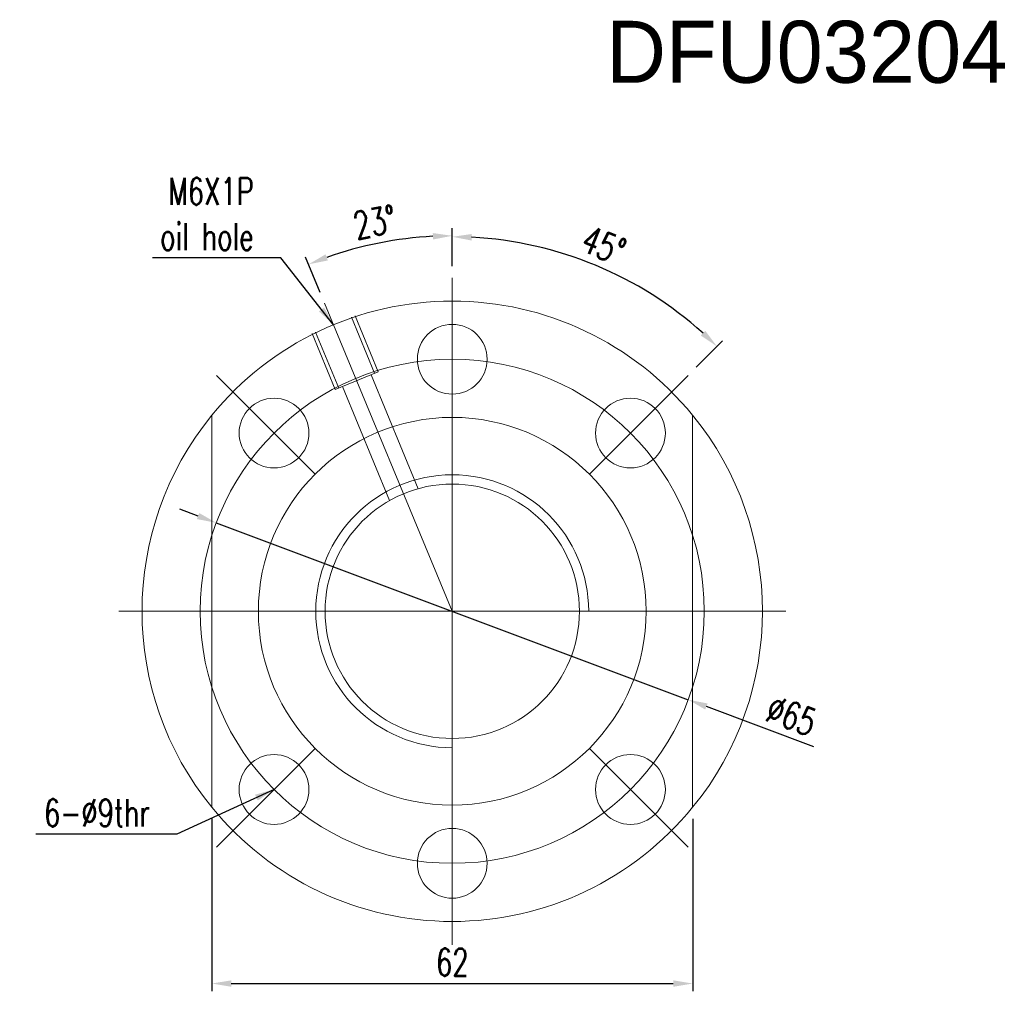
# Model space of a CAD drawing. Extents: x -276 to -48, y 63 to 198.
# Tile 1 of 48: x -276 to -149, y 72 to 198. Entities that reach past the tile are written whole.
import ezdxf

# ---------------------------------------------------------------- set-up
doc = ezdxf.new("R2010")
doc.units = 0
doc.header["$LTSCALE"] = 3
doc.header["$MEASUREMENT"] = 0
doc.layers.add('DIM', color=4, linetype='Continuous')
doc.layers.add('OUT', color=3, linetype='Continuous')
doc.styles.add('DIM-7', font='SIMPLEX.shx', dxfattribs={"width": 0.7, "bigfont": 'chineset.shx'})
doc.dimstyles.new('CNS', dxfattribs={"dimtxt": 3.5, "dimasz": 2.5, "dimexe": 1, "dimexo": 1.5, "dimgap": 0.09, "dimtad": 0, "dimdsep": 46, "dimtxsty": 'DIM-7', "dimcen": 0.09, "dimclrd": 1, "dimclre": 1, "dimclrt": 4, "dimadec": 0, "dimazin": 0, "dimtfac": 1, "dimtix": 1, "dimtmove": 2, "dimatfit": 3, "dimfxl": 1, "dimtvp": 0.971429, "dimtolj": 1, "dimarcsym": 0})

# ---------------------------------------------------------------- blocks, each defined once
blk = doc.blocks.new('*D6')
at = {"layer": 'DEFPOINTS', "color": 0, "linetype": 'Continuous', "lineweight": 0, "transparency": 16777216}
for p in [(-250.82, 132.84), (-189.95, 110.03)]:
    blk.add_point(p, dxfattribs=at)
at = {"layer": 'DIM', "color": 7, "linetype": 'Continuous', "lineweight": -2, "transparency": 16777216}
for p, q in [((-253.16, 133.71), (-255.5, 134.59)), ((-250.82, 132.84), (-189.95, 110.03)), ((-173.77, 103.97), (-187.61, 109.15))]:
    blk.add_line(p, q, dxfattribs=at)
at = {"layer": 'DIM', "color": 7, "linetype": 'Continuous', "lineweight": 0, "transparency": 16777216}
for points in [[(-253.01, 134.1), (-253.31, 133.32), (-250.82, 132.84)], [(-187.46, 109.54), (-187.76, 108.76), (-189.95, 110.03)]]:
    blk.add_solid(points, dxfattribs=at)
at = {"layer": 'DIM', "color": 7, "linetype": 'Continuous', "lineweight": 0, "transparency": 16777216, "insert": (-176.64, 107.98), "char_height": 3.5, "attachment_point": 5, "rotation": 339.4595, "style": 'DIM-7'}
blk.add_mtext('\\A1;∅65', dxfattribs=at)
blk = doc.blocks.new('*D5')
at = {"layer": 'DEFPOINTS', "color": 0, "linetype": 'Continuous', "lineweight": 0, "transparency": 16777216}
for p in [(-226.7, 169.44), (-220.38, 164.43), (-236.84, 161.16), (-220.38, 121.43), (-220.38, 78.43)]:
    blk.add_point(p, dxfattribs=at)
at = {"layer": 'DIM', "color": 7, "linetype": 'Continuous', "lineweight": -2, "transparency": 16777216}
for p, q in [((-220.38, 165.93), (-220.38, 170.85)), ((-237.41, 162.54), (-239.3, 167.09))]:
    blk.add_line(p, q, dxfattribs=at)
blk.add_arc((-220.38, 121.43), 48.42, 92.9586, 109.5414, dxfattribs=at)
at = {"layer": 'DIM', "color": 7, "linetype": 'Continuous', "lineweight": 0, "transparency": 16777216}
for points in [[(-222.89, 170.2), (-222.87, 169.37), (-220.38, 169.85)], [(-236.43, 166.67), (-236.73, 167.45), (-238.91, 166.17)]]:
    blk.add_solid(points, dxfattribs=at)
at = {"layer": 'DIM', "color": 7, "linetype": 'Continuous', "lineweight": 0, "transparency": 16777216, "insert": (-230.37, 171.62), "char_height": 3.5, "attachment_point": 5, "rotation": 11.25, "style": 'DIM-7'}
blk.add_mtext('\\A1;23°', dxfattribs=at)
blk = doc.blocks.new('*D2')
at = {"layer": 'DEFPOINTS', "color": 0, "linetype": 'Continuous', "lineweight": 0, "transparency": 16777216}
for p in [(-251.38, 96.15), (-189.38, 96.15), (-189.38, 73.43)]:
    blk.add_point(p, dxfattribs=at)
at = {"layer": 'DIM', "color": 7, "linetype": 'Continuous', "lineweight": -2, "transparency": 16777216}
for p, q in [((-251.38, 94.65), (-251.38, 72.43)), ((-189.38, 94.65), (-189.38, 72.43)), ((-248.88, 73.43), (-191.88, 73.43))]:
    blk.add_line(p, q, dxfattribs=at)
at = {"layer": 'DIM', "color": 7, "linetype": 'Continuous', "lineweight": 0, "transparency": 16777216}
for points in [[(-248.88, 73.84), (-248.88, 73.01), (-251.38, 73.43)], [(-191.88, 73.84), (-191.88, 73.01), (-189.38, 73.43)]]:
    blk.add_solid(points, dxfattribs=at)
at = {"layer": 'DIM', "color": 7, "linetype": 'Continuous', "lineweight": 0, "transparency": 16777216, "insert": (-220.38, 76.18), "char_height": 3.5, "attachment_point": 5, "style": 'DIM-7'}
blk.add_mtext('\\A1;62', dxfattribs=at)
blk = doc.blocks.new('*D7')
at = {"layer": 'DEFPOINTS', "color": 0, "linetype": 'Continuous', "lineweight": 0, "transparency": 16777216}
for p in [(-220.38, 164.43), (-196.24, 163.25), (-189.98, 151.84), (-202.71, 139.11), (-220.38, 78.43)]:
    blk.add_point(p, dxfattribs=at)
at = {"layer": 'DIM', "color": 7, "linetype": 'Continuous', "lineweight": -2, "transparency": 16777216}
for p, q in [((-220.38, 165.93), (-220.38, 170.72)), ((-188.92, 152.9), (-185.53, 156.29))]:
    blk.add_line(p, q, dxfattribs=at)
blk.add_arc((-220.38, 121.43), 48.29, 47.9665, 87.0335, dxfattribs=at)
at = {"layer": 'DIM', "color": 7, "linetype": 'Continuous', "lineweight": 0, "transparency": 16777216}
for points in [[(-217.9, 169.24), (-217.87, 170.08), (-220.38, 169.72)], [(-187.76, 157.6), (-188.34, 157), (-186.24, 155.58)]]:
    blk.add_solid(points, dxfattribs=at)
at = {"layer": 'DIM', "color": 7, "linetype": 'Continuous', "lineweight": 0, "transparency": 16777216, "insert": (-200.85, 168.59), "char_height": 3.5, "attachment_point": 5, "rotation": 337.5, "style": 'DIM-7'}
blk.add_mtext('\\A1;45°', dxfattribs=at)

msp = doc.modelspace()

# ---------------------------------------------------------------- linework, layer by layer
at = {"layer": 'DIM', "color": 7, "linetype": 'Continuous', "lineweight": 0}
for p, q in [((-220.385, 164.432), (-220.385, 78.432)), ((-236.84, 161.159), (-220.385, 121.432)), ((-233.382, 159.344), (-230.393, 152.127)), ((-232.92, 159.535), (-229.931, 152.318)), ((-238.464, 157.239), (-235.474, 150.022)), ((-238.002, 157.43), (-235.012, 150.213)), ((-250.79, 151.838), (-238.062, 139.11)), ((-235.474, 150.022), (-229.931, 152.318)), ((-230.855, 151.935), (-224.768, 137.24)), ((-202.707, 139.11), (-189.979, 151.838)), ((-234.55, 150.405), (-228.464, 135.71)), ((-251.385, 146.71), (-251.385, 96.153)), ((-189.385, 146.71), (-189.385, 96.153)), ((-263.385, 121.432), (-177.385, 121.432)), ((-250.79, 91.026), (-238.062, 103.754)), ((-189.979, 91.026), (-202.707, 103.754))]:
    msp.add_line(p, q, dxfattribs=at)
for centre, radius in [((-220.385, 153.932), 4.5), ((-220.385, 121.432), 32.5), ((-243.366, 144.413), 4.5), ((-197.404, 144.413), 4.5), ((-220.385, 121.432), 25), ((-220.385, 121.432), 16.405), ((-243.366, 98.451), 4.5), ((-197.404, 98.451), 4.5), ((-220.385, 88.932), 4.5)]:
    msp.add_circle(centre, radius, dxfattribs=at)
for radius, start, end in [(40, 39.19497, 140.80503), (40, 140.80503, 219.19497), (40, 320.80503, 39.19497), (17.595, 0, 270), (40, 219.19497, 320.80503)]:
    msp.add_arc((-220.385, 121.432), radius, start, end, dxfattribs=at)

# ---------------------------------------------------------------- texts
at = {"layer": 'DIM', "color": 7, "linetype": 'Continuous', "lineweight": 0, "char_height": 3.5, "attachment_point": 6, "style": 'DIM-7'}
for s, insert in [('M6X1P\\Poil hole', (-245.983, 172.659)), ('6-%%C9thr', (-259.379, 95.447))]:
    msp.add_mtext(s, dxfattribs=dict(at, insert=insert))
at = {"layer": 'OUT', "color": 0, "linetype": 'Continuous', "lineweight": 0}
msp.add_text('DFU03204', height=8, dxfattribs=at).set_placement((-200.547, 189.574))

# ---------------------------------------------------------------- dimensions: what is measured, and where the dimension line sits
at = {"layer": 'DIM', "color": 7, "linetype": 'Continuous', "lineweight": 0}
for base, line1, line2, picture, middle in [((-226.7048, 169.4381), ((-236.8401, 161.1587), (-220.3847, 121.4319)), ((-220.3847, 164.4319), (-220.3847, 78.4319)), '*D5', (-230.3675, 171.6191)), ((-196.239, 163.254), ((-202.707, 139.11), (-189.979, 151.838)), ((-220.385, 164.432), (-220.385, 78.432)), '*D7', (-200.852, 168.588))]:
    dim = msp.add_angular_dim_2l(base=base, line1=line1, line2=line2, dimstyle='CNS', override={"dimgap": 1, "dimtad": 1, "dimclrd": 7, "dimclre": 7, "dimclrt": 7, "dimtp": -0.1, "dimtm": 0.2, "dimtfac": 0.6, "dimtmove": 0}, dxfattribs=at)
    dim.commit()
    dim.dimension.update_dxf_attribs({"geometry": picture, "text_midpoint": middle})
dim = msp.add_diameter_dim_2p(p1=(-250.818, 132.835), p2=(-189.951, 110.029), dimstyle='CNS', override={"dimgap": 1, "dimtad": 1, "dimclrd": 7, "dimclre": 7, "dimclrt": 7, "dimtp": -0.1, "dimtm": 0.2, "dimtfac": 0.6, "dimtmove": 0}, dxfattribs=at)
dim.commit()
dim.dimension.update_dxf_attribs({"geometry": '*D6', "text_midpoint": (-177.606, 105.403), "dimtype": 163})
dim = msp.add_linear_dim(base=(-189.385, 73.426), p1=(-251.385, 96.153), p2=(-189.385, 96.153), angle=180, dimstyle='CNS', override={"dimgap": 1, "dimtad": 1, "dimclrd": 7, "dimclre": 7, "dimclrt": 7, "dimtp": -0.1, "dimtm": 0.2, "dimtfac": 0.6, "dimtmove": 0}, dxfattribs=at)
dim.commit()
dim.dimension.update_dxf_attribs({"geometry": '*D2', "text_midpoint": (-220.385, 76.176)})

# ---------------------------------------------------------------- leaders
at = {"layer": 'DIM', "color": 7, "linetype": 'Continuous', "lineweight": 0, "annotation_type": 0, "has_hookline": 1, "hookline_direction": 1}
for points, text_width in [([(-235.692, 158.387), (-242.483, 166.993), (-244.983, 166.993)], 13.067), ([(-243.366, 98.451), (-255.879, 92.697), (-258.379, 92.697)], 14.7)]:
    msp.add_leader(points, dimstyle='CNS', override={"dimgap": 1, "dimtad": 1, "dimclrd": 7, "dimclre": 7, "dimclrt": 7, "dimtp": -0.1, "dimtm": 0.2, "dimtfac": 0.6, "dimtmove": 0}, dxfattribs=dict(at, text_width=text_width))

doc.saveas('drawing.dxf')
